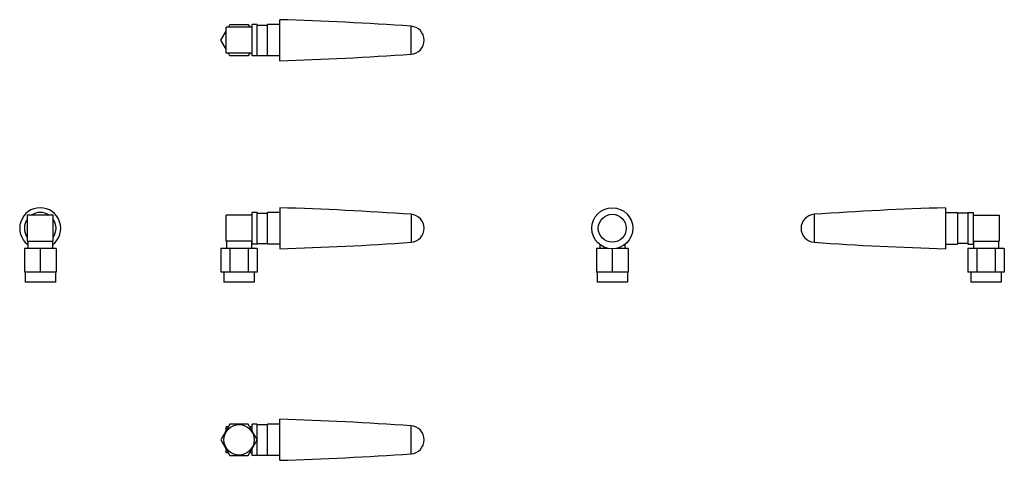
# Model space of a CAD drawing. Extents: x -323 to -73, y 138 to 250.
import ezdxf

# ---------------------------------------------------------------- set-up
doc = ezdxf.new("R2010")
doc.units = 0
doc.header["$LTSCALE"] = 0.64311
doc.header["$MEASUREMENT"] = 0
doc.layers.get('0').update_dxf_attribs({"linetype": 'CONTINUOUS'})

msp = doc.modelspace()

# ---------------------------------------------------------------- linework, layer by layer
at = {"color": 7, "linetype": 'Continuous'}
for p, q in [((-256.81, 239.58), (-256.81, 249.98)), ((-270.41, 241.48), (-270.41, 248.08)), ((-263.81, 248.08), (-270.41, 248.08)), ((-269.82, 248.08), (-269.42, 248.78)), ((-269.42, 248.78), (-264.8, 248.78)), ((-264.8, 248.78), (-264.39, 248.08)), ((-263.81, 240.78), (-263.81, 248.78)), ((-262.51, 248.78), (-263.81, 248.78)), ((-262.51, 240.78), (-262.51, 248.78)), ((-262.51, 248.63), (-259.91, 248.63)), ((-259.91, 240.78), (-259.91, 248.78)), ((-256.81, 248.78), (-259.91, 248.78)), ((-223.51, 241.24), (-223.51, 248.33)), ((-271.73, 244.78), (-270.41, 247.07)), ((-270.41, 242.5), (-271.73, 244.78)), ((-263.81, 241.48), (-270.41, 241.48)), ((-269.42, 240.78), (-269.82, 241.48)), ((-264.8, 240.78), (-269.42, 240.78)), ((-264.39, 241.48), (-264.8, 240.78)), ((-262.51, 240.78), (-263.81, 240.78)), ((-262.51, 240.93), (-259.91, 240.93)), ((-256.81, 240.78), (-259.91, 240.78)), ((-256.81, 202.28), (-256.81, 191.88)), ((-88.07, 202.28), (-88.07, 191.88)), ((-320.81, 200.38), (-320.81, 193.78)), ((-314.21, 200.38), (-320.81, 200.38)), ((-314.21, 193.78), (-314.21, 200.38)), ((-270.41, 193.78), (-270.41, 200.38)), ((-263.81, 200.38), (-270.41, 200.38)), ((-263.81, 193.08), (-263.81, 201.08)), ((-262.51, 201.08), (-263.81, 201.08)), ((-262.51, 193.08), (-262.51, 201.08)), ((-262.51, 200.93), (-259.91, 200.93)), ((-259.91, 193.08), (-259.91, 201.08)), ((-256.81, 201.08), (-259.91, 201.08)), ((-223.51, 200.62), (-223.51, 193.54)), ((-121.37, 200.62), (-121.37, 193.54)), ((-88.07, 201.08), (-84.97, 201.08)), ((-84.97, 201.08), (-84.97, 193.08)), ((-82.37, 200.93), (-84.97, 200.93)), ((-82.37, 201.08), (-81.07, 201.08)), ((-82.37, 201.08), (-82.37, 193.08)), ((-81.07, 201.08), (-81.07, 193.08)), ((-81.07, 200.38), (-74.47, 200.38)), ((-74.47, 200.38), (-74.47, 193.78)), ((-320.81, 193.78), (-314.21, 193.78)), ((-320.66, 193.78), (-320.66, 191.98)), ((-314.36, 193.78), (-314.36, 191.98)), ((-263.81, 193.78), (-270.41, 193.78)), ((-270.26, 193.78), (-270.26, 191.98)), ((-263.96, 193.78), (-263.96, 191.98)), ((-262.51, 193.08), (-263.81, 193.08)), ((-262.51, 193.23), (-259.91, 193.23)), ((-256.81, 193.08), (-259.91, 193.08)), ((-175.66, 192.97), (-175.66, 191.98)), ((-169.36, 192.97), (-169.36, 191.98)), ((-88.07, 193.08), (-84.97, 193.08)), ((-82.37, 193.23), (-84.97, 193.23)), ((-82.37, 193.08), (-81.07, 193.08)), ((-81.07, 193.78), (-74.47, 193.78)), ((-80.92, 193.78), (-80.92, 191.98)), ((-74.62, 193.78), (-74.62, 191.98)), ((-321.51, 191.98), (-321.51, 185.98)), ((-313.51, 191.98), (-321.51, 191.98)), ((-317.51, 191.98), (-317.51, 185.98)), ((-313.51, 191.98), (-313.51, 185.98)), ((-271.73, 191.98), (-271.73, 185.98)), ((-262.49, 191.98), (-271.73, 191.98)), ((-269.42, 191.98), (-269.42, 185.98)), ((-264.8, 191.98), (-264.8, 185.98)), ((-262.49, 191.98), (-262.49, 185.98)), ((-176.51, 191.98), (-176.51, 185.98)), ((-173.52, 191.98), (-176.51, 191.98)), ((-172.51, 191.88), (-172.51, 185.98)), ((-168.51, 191.98), (-171.49, 191.98)), ((-168.51, 191.98), (-168.51, 185.98)), ((-73.15, 191.98), (-82.39, 191.98)), ((-82.39, 191.98), (-82.39, 185.98)), ((-80.08, 191.98), (-80.08, 185.98)), ((-75.46, 191.98), (-75.46, 185.98)), ((-73.15, 191.98), (-73.15, 185.98)), ((-313.51, 185.98), (-321.51, 185.98)), ((-321.36, 185.98), (-321.36, 183.38)), ((-313.66, 185.98), (-313.66, 183.38)), ((-262.49, 185.98), (-271.73, 185.98)), ((-270.96, 185.98), (-270.96, 183.38)), ((-263.26, 185.98), (-263.26, 183.38)), ((-168.51, 185.98), (-176.51, 185.98)), ((-176.36, 185.98), (-176.36, 183.38)), ((-168.66, 185.98), (-168.66, 183.38)), ((-73.15, 185.98), (-82.39, 185.98)), ((-81.62, 185.98), (-81.62, 183.38)), ((-73.92, 185.98), (-73.92, 183.38)), ((-313.66, 183.38), (-321.36, 183.38)), ((-263.26, 183.38), (-270.96, 183.38)), ((-168.66, 183.38), (-176.36, 183.38)), ((-73.92, 183.38), (-81.62, 183.38)), ((-269.42, 147.42), (-271.73, 143.42)), ((-264.8, 147.42), (-269.42, 147.42)), ((-262.49, 143.42), (-264.8, 147.42)), ((-263.81, 145.71), (-263.81, 147.42)), ((-262.51, 147.42), (-263.81, 147.42)), ((-262.51, 143.45), (-262.51, 147.42)), ((-262.51, 147.27), (-259.91, 147.27)), ((-259.91, 139.42), (-259.91, 147.42)), ((-256.81, 147.42), (-259.91, 147.42)), ((-256.81, 138.22), (-256.81, 148.62)), ((-270.41, 145.71), (-270.41, 146.72)), ((-269.82, 146.72), (-270.41, 146.72)), ((-263.81, 146.72), (-264.39, 146.72)), ((-223.51, 139.88), (-223.51, 146.96)), ((-271.73, 143.42), (-269.42, 139.42)), ((-264.8, 139.42), (-262.49, 143.42)), ((-262.51, 139.42), (-262.51, 143.39)), ((-270.41, 140.12), (-270.41, 141.14)), ((-269.82, 140.12), (-270.41, 140.12)), ((-263.81, 140.12), (-264.39, 140.12)), ((-263.81, 139.42), (-263.81, 141.14)), ((-269.42, 139.42), (-264.8, 139.42)), ((-262.51, 139.42), (-263.81, 139.42)), ((-262.51, 139.57), (-259.91, 139.57)), ((-256.81, 139.42), (-259.91, 139.42))]:
    msp.add_line(p, q, dxfattribs=at)
for centre, radius in [((-172.51, 197.08), 5.2), ((-172.51, 197.08), 3.54), ((-267.11, 143.42), 3.85)]:
    msp.add_circle(centre, radius, dxfattribs=at)
for centre, radius, start, end in [((-279.95, -549.68), 800, 85.95415, 88.34225), ((-223.76, 244.78), 3.55, 274.0459, 85.9541), ((-279.95, 1039.25), 800, 271.65775, 274.04585), ((-317.51, 197.08), 5.2, 307.4713, 232.5287), ((-279.95, -597.39), 800, 85.95415, 88.34225), ((-64.92, -597.39), 800, 91.65775, 94.04585), ((-317.51, 197.08), 4, 55.5885, 124.4115), ((-223.76, 197.08), 3.55, 274.0459, 85.9541), ((-121.12, 197.08), 3.55, 94.0459, 265.9541), ((-317.51, 197.08), 4, 145.5885, 214.4115), ((-317.51, 197.08), 4, 325.5885, 34.4115), ((-279.95, 991.54), 800, 271.65775, 274.04585), ((-64.92, 991.54), 800, 265.95415, 268.34225), ((-279.95, -651.04), 800, 85.95415, 88.34225), ((-223.76, 143.42), 3.55, 274.0459, 85.9541), ((-279.95, 937.89), 800, 271.65775, 274.04585)]:
    msp.add_arc(centre, radius, start, end, dxfattribs=at)

doc.saveas('drawing.dxf')
